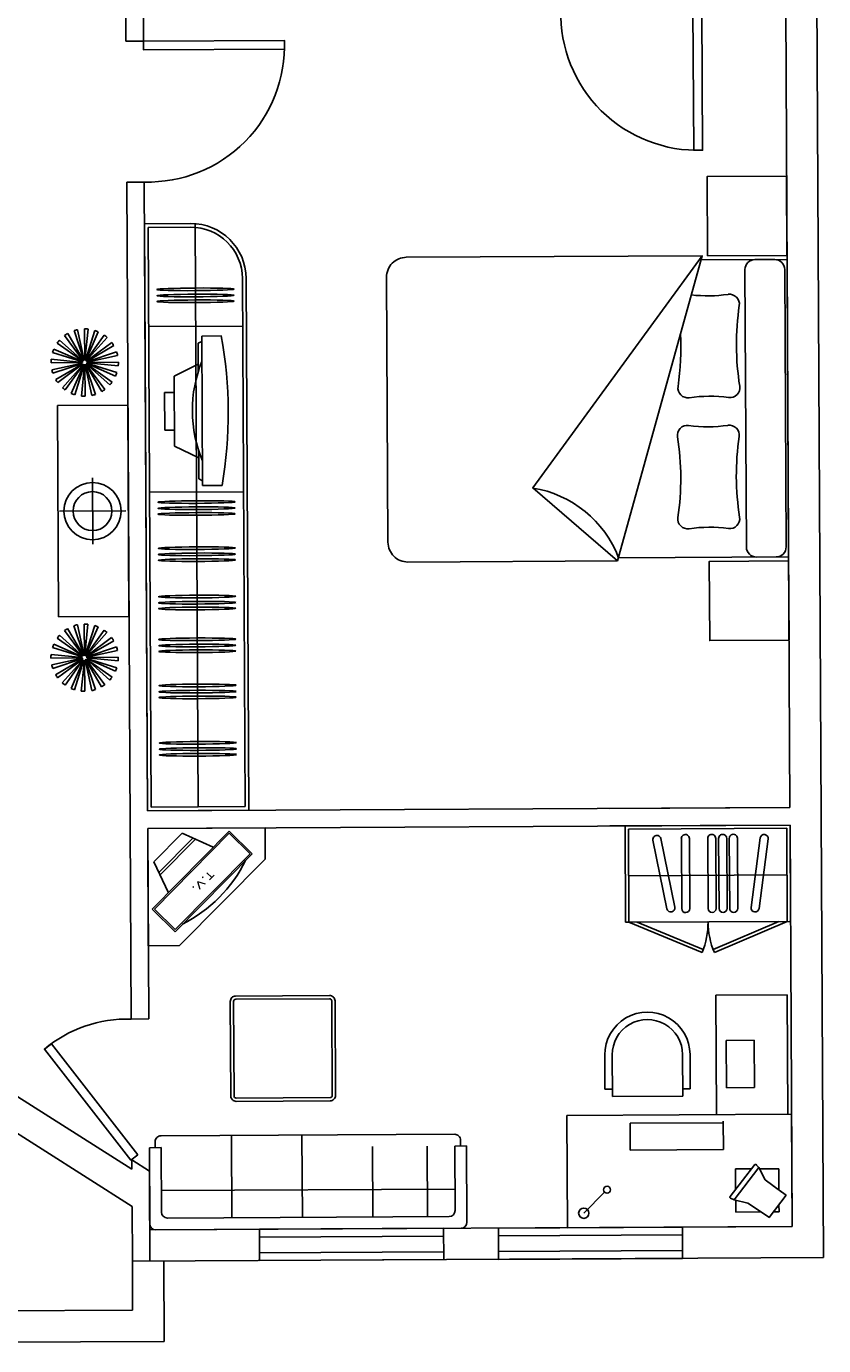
# Model space of a CAD drawing. Header units: inches. Extents: x -3371 to 2763, y -983 to 646.
# Tile 30 of 96: x -1529 to -1325, y -889 to -552. Entities that reach past the tile are written whole.
import ezdxf
from ezdxf.enums import TextEntityAlignment as Align

# ---------------------------------------------------------------- set-up
doc = ezdxf.new("R2010")
doc.units = ezdxf.units.IN
doc.header["$LTSCALE"] = 12
doc.header["$MEASUREMENT"] = 0
doc.layers.add('White', color=7, linetype='Continuous')
doc.styles.add('COMPLEX', font='COMPLEX')

msp = doc.modelspace()

# ---------------------------------------------------------------- linework, layer by layer
for p, q in [((-1502.05, -805.98), (-1497.55, -805.95)), ((-1416.38, -838.4), (-1419.38, -838.42))]:
    msp.add_line(p, q)
msp.add_arc((-1503, -839.05), 33.09, 88.3532, 129.8231)
at = {"layer": 'White', "color": 7}
for p, q in [((-1325.17, -866.92), (-1327.7, -385.94)), ((-1503.36, -556.12), (-1503.4, -548.74)), ((-1498.85, -558.35), (-1498.9, -548.72)), ((-1333.77, -751.9), (-1334.85, -547.86)), ((-1503.36, -556.12), (-1498.86, -556.1)), ((-1503.17, -592.12), (-1498.67, -592.1)), ((-1502.05, -805.98), (-1503.17, -592.12)), ((-1497.83, -752.75), (-1498.67, -592.1)), ((-1498.62, -602.75), (-1486.85, -602.69)), ((-1497.83, -752.75), (-1498.62, -602.75)), ((-1485.68, -602.68), (-1484.89, -751.74)), ((-1497.67, -603.69), (-1486.85, -603.63)), ((-1496.89, -751.8), (-1497.67, -603.69)), ((-1473.6, -616.74), (-1472.89, -751.68)), ((-1472.66, -616.73), (-1471.95, -752.61)), ((-1514.07, -637.66), (-1516.62, -630.08)), ((-1514.01, -637.65), (-1515.72, -629.83)), ((-1513.89, -637.63), (-1513.97, -629.64)), ((-1513.82, -637.63), (-1513.03, -629.68)), ((-1513.7, -637.66), (-1511.31, -630.03)), ((-1473.54, -628.9), (-1497.54, -629.03)), ((-1514.37, -637.89), (-1520.89, -633.25)), ((-1514.33, -637.83), (-1520.31, -632.52)), ((-1514.24, -637.75), (-1519.01, -631.33)), ((-1514.19, -637.71), (-1518.23, -630.81)), ((-1513.64, -637.68), (-1510.43, -630.36)), ((-1513.53, -637.74), (-1508.9, -631.23)), ((-1513.48, -637.78), (-1508.17, -631.81)), ((-1513.4, -637.88), (-1506.98, -633.11)), ((-1484.92, -633.28), (-1484, -632.83)), ((-1484.92, -633.28), (-1484.88, -640.5)), ((-1484.01, -631.45), (-1478.99, -631.42)), ((-1484.01, -631.45), (-1483.81, -669.63)), ((-1514.46, -638.05), (-1522.09, -635.66)), ((-1514.43, -637.99), (-1521.76, -634.78)), ((-1513.36, -637.93), (-1506.46, -633.89)), ((-1513.31, -638.04), (-1505.73, -635.49)), ((-1513.29, -638.11), (-1505.48, -636.4)), ((-1514.48, -638.24), (-1522.48, -638.32)), ((-1514.48, -638.18), (-1522.44, -637.39)), ((-1514.47, -638.36), (-1522.28, -640.07)), ((-1514.45, -638.43), (-1522.03, -640.98)), ((-1514.4, -638.54), (-1521.3, -642.58)), ((-1514.37, -638.59), (-1520.79, -643.36)), ((-1514.28, -638.69), (-1519.6, -644.66)), ((-1514.23, -638.73), (-1518.86, -645.24)), ((-1514.12, -638.79), (-1517.33, -646.11)), ((-1514.06, -638.81), (-1516.45, -646.44)), ((-1513.94, -638.83), (-1514.73, -646.79)), ((-1513.88, -638.84), (-1513.79, -646.83)), ((-1513.75, -638.82), (-1512.04, -646.64)), ((-1513.69, -638.81), (-1511.14, -646.39)), ((-1513.58, -638.76), (-1509.54, -645.66)), ((-1513.52, -638.72), (-1508.76, -645.14)), ((-1513.43, -638.64), (-1507.46, -643.95)), ((-1513.39, -638.58), (-1506.87, -643.22)), ((-1513.33, -638.48), (-1506.01, -641.69)), ((-1513.31, -638.42), (-1505.68, -640.81)), ((-1513.28, -638.23), (-1505.28, -638.15)), ((-1513.28, -638.29), (-1505.32, -639.08)), ((-1491.02, -641.72), (-1484.89, -638.67)), ((-1491.02, -641.72), (-1490.93, -659.6)), ((-1491, -645.84), (-1493.5, -645.85)), ((-1493.5, -645.85), (-1493.44, -655.49)), ((-1502.87, -649.13), (-1520.87, -649.23)), ((-1520.87, -649.23), (-1520.59, -703.23)), ((-1502.59, -703.13), (-1502.87, -649.13)), ((-1490.93, -655.48), (-1493.44, -655.49)), ((-1490.93, -659.6), (-1484.77, -662.59)), ((-1484.77, -660.76), (-1484.74, -667.97)), ((-1511.93, -667.71), (-1511.84, -684.65)), ((-1484.74, -667.97), (-1483.81, -668.42)), ((-1483.81, -669.63), (-1478.79, -669.6)), ((-1473.31, -671.25), (-1497.31, -671.38)), ((-1503.42, -676.14), (-1520.36, -676.23)), ((-1520.59, -703.23), (-1502.59, -703.13)), ((-1514.27, -713.15), (-1519.04, -706.73)), ((-1514.22, -713.11), (-1518.26, -706.21)), ((-1514.11, -713.06), (-1516.66, -705.48)), ((-1514.04, -713.04), (-1515.75, -705.23)), ((-1513.92, -713.03), (-1514, -705.03)), ((-1513.85, -713.03), (-1513.07, -705.07)), ((-1513.73, -713.06), (-1511.34, -705.43)), ((-1513.67, -713.08), (-1510.46, -705.76)), ((-1513.56, -713.14), (-1508.93, -706.62)), ((-1513.51, -713.18), (-1508.2, -707.21)), ((-1514.49, -713.45), (-1522.12, -711.06)), ((-1514.47, -713.39), (-1521.79, -710.18)), ((-1514.41, -713.28), (-1520.92, -708.65)), ((-1514.36, -713.23), (-1520.34, -707.92)), ((-1513.43, -713.27), (-1507.01, -708.51)), ((-1513.39, -713.33), (-1506.49, -709.29)), ((-1513.34, -713.44), (-1505.76, -710.89)), ((-1514.52, -713.64), (-1522.51, -713.72)), ((-1514.51, -713.57), (-1522.47, -712.79)), ((-1514.5, -713.76), (-1522.31, -715.47)), ((-1514.49, -713.82), (-1522.06, -716.37)), ((-1514.43, -713.94), (-1521.34, -717.98)), ((-1514.4, -713.99), (-1520.82, -718.76)), ((-1514.31, -714.08), (-1519.63, -720.06)), ((-1514.26, -714.12), (-1518.9, -720.64)), ((-1514.16, -714.18), (-1517.36, -721.51)), ((-1514.09, -714.21), (-1516.49, -721.84)), ((-1513.97, -714.23), (-1514.76, -722.19)), ((-1513.91, -714.24), (-1513.82, -722.23)), ((-1513.78, -714.22), (-1512.08, -722.03)), ((-1513.72, -714.2), (-1511.17, -721.78)), ((-1513.61, -714.15), (-1509.57, -721.05)), ((-1513.55, -714.12), (-1508.79, -720.54)), ((-1513.46, -714.03), (-1507.49, -719.35)), ((-1513.42, -713.98), (-1506.9, -718.62)), ((-1513.36, -713.87), (-1506.04, -717.08)), ((-1513.34, -713.81), (-1505.71, -716.21)), ((-1513.32, -713.5), (-1505.51, -711.79)), ((-1513.31, -713.63), (-1505.31, -713.54)), ((-1513.31, -713.69), (-1505.36, -714.48)), ((-1497.83, -752.75), (-1333.77, -751.9)), ((-1497.83, -752.75), (-1471.95, -752.61)), ((-1472.89, -751.68), (-1496.89, -751.8)), ((-1379.8, -752.14), (-1333.77, -751.9)), ((-1497.8, -757.25), (-1333.75, -756.4)), ((-1467.8, -757.09), (-1497.8, -757.25)), ((-1497.55, -805.95), (-1497.8, -757.25)), ((-1497.8, -757.25), (-1497.65, -787.25)), ((-1496.66, -777.88), (-1476.98, -758)), ((-1476.98, -758), (-1471.15, -763.77)), ((-1467.76, -765.09), (-1467.8, -757.09)), ((-1379.78, -756.64), (-1333.75, -756.4)), ((-1333.21, -858.96), (-1333.75, -756.4)), ((-1496.22, -765.76), (-1489, -758.47)), ((-1496.1, -777.85), (-1476.95, -758.49)), ((-1494.95, -768.52), (-1486.23, -759.71)), ((-1494.65, -769.15), (-1485.6, -760)), ((-1489, -758.47), (-1481.11, -762.09)), ((-1476.95, -758.49), (-1471.65, -763.74)), ((-1471.15, -763.77), (-1490.82, -783.65)), ((-1471.65, -763.74), (-1490.8, -783.09)), ((-1489.65, -787.21), (-1467.76, -765.09)), ((-1492.51, -773.71), (-1496.22, -765.76)), ((-1490.82, -783.65), (-1496.66, -777.88)), ((-1490.8, -783.09), (-1496.1, -777.85)), ((-1497.65, -787.25), (-1489.65, -787.21)), ((-1334.45, -799.74), (-1352.71, -799.84)), ((-1352.71, -799.84), (-1352.55, -830.38)), ((-1334.29, -830.28), (-1334.45, -799.74)), ((-1350.04, -811.43), (-1342.92, -811.39)), ((-1349.97, -823.51), (-1350.04, -811.43)), ((-1342.92, -811.39), (-1342.86, -823.47)), ((-1381.07, -815.14), (-1381.02, -823.91)), ((-1379.17, -815.13), (-1379.12, -825.79)), ((-1361.17, -815.04), (-1361.12, -825.7)), ((-1359.28, -815.03), (-1359.23, -823.79)), ((-1381.02, -823.91), (-1379.13, -823.9)), ((-1379.13, -823.9), (-1381.02, -823.91)), ((-1361.12, -825.7), (-1379.12, -825.79)), ((-1361.13, -823.8), (-1359.23, -823.79)), ((-1342.86, -823.47), (-1349.97, -823.51)), ((-1333.36, -830.28), (-1390.73, -830.58)), ((-1390.58, -859.27), (-1390.73, -830.58)), ((-1350.93, -832.44), (-1374.59, -832.57)), ((-1350.77, -839.33), (-1350.8, -832.05)), ((-1333.21, -858.96), (-1333.36, -830.28)), ((-1476.28, -856.72), (-1476.39, -835.72)), ((-1458.28, -856.62), (-1458.39, -835.62)), ((-1374.59, -832.57), (-1374.56, -839.45)), ((-1494.37, -838.81), (-1497.37, -838.83)), ((-1497.37, -838.83), (-1497.27, -858.33)), ((-1494.29, -855.31), (-1494.37, -838.81)), ((-1426.3, -856.45), (-1426.4, -838.45)), ((-1419.38, -838.42), (-1419.29, -854.92)), ((-1416.27, -857.9), (-1416.38, -838.4)), ((-1501.85, -844.35), (-1501.86, -841.97)), ((-1374.56, -839.45), (-1350.77, -839.33)), ((-1349.01, -851.31), (-1342.77, -843.16)), ((-1348.02, -852.19), (-1341.68, -843.91)), ((-1343.6, -844.24), (-1347.66, -844.26)), ((-1347.63, -849.5), (-1347.66, -844.26)), ((-1341.68, -843.91), (-1342.36, -843.19)), ((-1340.08, -847.08), (-1341.68, -843.91)), ((-1336.62, -844.21), (-1341.51, -844.23)), ((-1336.59, -849.64), (-1336.62, -844.21)), ((-1497.22, -867.83), (-1497.33, -847.22)), ((-1494.32, -849.79), (-1419.32, -849.4)), ((-1335.8, -850.2), (-1340.08, -847.08)), ((-1334.74, -851), (-1338.06, -848.56)), ((-1386.42, -855.58), (-1381.09, -850.2)), ((-1348.02, -852.19), (-1348.97, -851.72)), ((-1348.02, -852.19), (-1344.55, -852.97)), ((-1347.6, -855.3), (-1347.61, -852.28)), ((-1339.06, -856.7), (-1334.74, -851)), ((-1501.72, -867.85), (-1501.8, -853.86)), ((-1341.09, -855.26), (-1347.6, -855.3)), ((-1339.01, -856.63), (-1344.55, -852.97)), ((-1336.56, -855.24), (-1337.96, -855.25)), ((-1336.56, -855.24), (-1336.57, -853.41)), ((-1497.26, -859.83), (-1333.21, -858.96)), ((-1495.76, -859.82), (-1417.77, -859.41)), ((-1420.78, -856.42), (-1492.78, -856.8)), ((-1469.27, -859.68), (-1422.24, -859.43)), ((-1422.19, -867.43), (-1422.24, -859.43)), ((-1408.24, -859.36), (-1361.21, -859.11)), ((-1408.2, -867.36), (-1408.24, -859.36)), ((-1333.21, -858.96), (-1390.58, -859.27)), ((-1361.17, -867.11), (-1361.21, -859.11)), ((-1469.22, -867.68), (-1469.27, -859.68)), ((-1469.26, -861.68), (-1422.23, -861.43)), ((-1408.23, -861.36), (-1361.2, -861.11)), ((-1469.24, -865.68), (-1422.21, -865.43)), ((-1408.21, -865.36), (-1361.18, -865.11)), ((-1501.72, -867.85), (-1325.17, -866.92)), ((-1501.72, -867.85), (-1501.66, -880.35)), ((-1493.72, -867.81), (-1493.61, -888.31)), ((-1469.22, -867.68), (-1422.19, -867.43)), ((-1408.2, -867.36), (-1361.17, -867.11)), ((-1665.41, -881.21), (-1501.66, -880.35)), ((-1701.63, -889.4), (-1493.61, -888.31))]:
    msp.add_line(p, q, dxfattribs=at)
at = {"layer": 'White', "color": 7, "linetype": 'Continuous'}
for p, q in [((-1375.87, -756.63), (-1333.75, -756.4)), ((-1375.74, -781.24), (-1375.87, -756.63)), ((-1334.57, -757.23), (-1375.04, -757.44)), ((-1374.92, -781.24), (-1375.04, -757.44)), ((-1334.44, -781.02), (-1334.57, -757.23)), ((-1333.62, -781.02), (-1333.75, -756.4)), ((-1368.77, -760.26), (-1365.17, -777.79)), ((-1366.76, -759.85), (-1363.16, -777.38)), ((-1361.5, -759.86), (-1361.41, -777.76)), ((-1359.45, -759.85), (-1359.36, -777.74)), ((-1354.77, -759.82), (-1354.67, -777.72)), ((-1352.72, -759.81), (-1352.62, -777.71)), ((-1351.97, -759.81), (-1351.88, -777.71)), ((-1349.92, -759.8), (-1349.83, -777.69)), ((-1349.25, -759.8), (-1349.16, -777.69)), ((-1347.2, -759.78), (-1347.11, -777.68)), ((-1341.37, -759.7), (-1343.67, -777.44)), ((-1339.33, -759.96), (-1341.64, -777.71)), ((-1374.98, -769.34), (-1334.5, -769.13)), ((-1374.92, -781.24), (-1375.74, -781.24)), ((-1333.89, -781.02), (-1374.92, -781.24)), ((-1374.92, -781.24), (-1356.21, -788.95)), ((-1372.79, -781.23), (-1355.91, -788.18)), ((-1336.57, -781.03), (-1353.38, -788.17)), ((-1334.44, -781.02), (-1353.07, -788.93)), ((-1333.62, -781.02), (-1333.89, -781.02)), ((-1522.41, -812.26), (-1500.31, -840.67)), ((-1501.85, -844.35), (-1544.11, -817.53)), ((-1501.8, -853.86), (-1546.41, -825.54)), ((-1497.34, -844.84), (-1501.86, -841.97))]:
    msp.add_line(p, q, dxfattribs=at)
at = {"layer": 'White', "color": 7}
for points in [[(-1356.28, -547.97), (-1356.09, -583.97), (-1358.34, -583.98), (-1358.53, -547.98)], [(-1498.86, -556.1), (-1462.86, -555.91), (-1462.85, -558.16), (-1498.85, -558.35)], [(-1334.52, -610.85), (-1334.62, -590.58), (-1354.89, -590.69), (-1354.78, -610.96)], [(-1377.77, -688.91), (-1356.17, -610.96), (-1399.44, -670.28)], [(-1334.1, -688.91), (-1334, -709.18), (-1354.26, -709.28), (-1354.37, -689.02)]]:
    msp.add_lwpolyline(points, close=True, dxfattribs=at)
for points in [[(-1356.17, -610.96), (-1356.17, -610.94), (-1431.75, -611.33, 0.414214), (-1436.79, -616.43), (-1436.44, -684.15, 0.414214), (-1431.34, -689.19), (-1377.77, -688.91)], [(-1417.88, -838.41), (-1417.88, -836.91, 0.414214), (-1419.39, -835.42), (-1494.39, -835.81, 0.414214), (-1495.88, -837.32), (-1495.87, -838.82)]]:
    msp.add_lwpolyline(points, format="xyb", dxfattribs=at)
for points in [[(-1334.11, -687.88), (-1334.51, -611.88), (-1356.47, -612)], [(-1377.53, -688.11), (-1334.11, -687.88)], [(-1500.31, -840.67), (-1502.09, -842.05), (-1524.19, -813.64), (-1522.41, -812.26)], [(-1440.28, -856.53), (-1440.38, -838.53)]]:
    msp.add_lwpolyline(points, dxfattribs=at)
for points in [[(-1334.74, -685.35), (-1335.11, -614.42, 0.414214), (-1337.66, -611.9), (-1342.73, -611.92, 0.414214), (-1345.25, -614.47), (-1344.87, -685.4, 0.414214), (-1342.33, -687.92), (-1337.26, -687.9, 0.414214)], [(-1476.58, -825.62), (-1476.71, -801.47, -0.414214), (-1475.34, -800.09), (-1451.34, -799.96, -0.414214), (-1449.96, -801.33), (-1449.83, -825.48, -0.414214), (-1451.2, -826.86), (-1475.2, -826.99, -0.414214)], [(-1475.75, -825.62), (-1475.88, -801.46, -0.414214), (-1475.33, -800.91), (-1451.33, -800.79, -0.414214), (-1450.78, -801.33), (-1450.65, -825.49, -0.414214), (-1451.2, -826.04), (-1475.2, -826.17, -0.414214)]]:
    msp.add_lwpolyline(points, format="xyb", close=True, dxfattribs=at)
for centre, radius in [((-1511.89, -676.18), 7.31), ((-1511.89, -676.18), 4.97), ((-1380.47, -849.57), 0.883), ((-1386.42, -855.58), 1.32)]:
    msp.add_circle(centre, radius, dxfattribs=at)
for centre, radius, start, end in [((-1357.4, -549.1), 34.89, 178.454, 272.1492), ((-1497.73, -557.22), 34.89, 268.454, 2.1492), ((-1486.78, -616.81), 14.12, 0.3016, 90.3016), ((-1486.78, -616.81), 13.18, 0.3016, 90.3016), ((-1354.78, -585.29), 35.89, 263.3619, 278.3436), ((-1349.21, -623.3), 2.53, 351.5315, 98.3436), ((-1279.94, -633.61), 67.49, 171.5315, 189.0717), ((-1513.88, -638.23), 8.6, 102.3448, 108.5915), ((-1513.88, -638.23), 8.6, 84.3448, 90.5915), ((-1513.88, -638.23), 8.6, 66.3448, 72.5915), ((-1513.88, -638.23), 8.6, 138.3448, 144.5915), ((-1513.88, -638.23), 8.6, 120.3448, 126.5915), ((-1513.88, -638.23), 8.6, 48.3448, 54.5915), ((-1513.88, -638.23), 8.6, 30.3448, 36.5915), ((-1429.11, -634.4), 67.49, 351.5315, 2.9385), ((-1513.88, -638.23), 8.6, 156.3448, 162.5915), ((-1513.88, -638.23), 8.6, 12.3448, 18.5915), ((-1513.88, -638.23), 8.6, 174.3448, 180.5915), ((-1513.88, -638.23), 8.6, 192.3448, 198.5915), ((-1513.88, -638.23), 0.603, 174.3448, 180.5915), ((-1513.88, -638.23), 0.603, 192.3448, 198.5915), ((-1513.88, -638.23), 0.603, 156.3448, 162.5915), ((-1513.88, -638.23), 0.603, 210.3448, 216.5915), ((-1513.88, -638.23), 0.603, 138.3448, 144.5915), ((-1513.88, -638.23), 0.603, 228.3448, 234.5915), ((-1513.88, -638.23), 0.603, 120.3448, 126.5915), ((-1513.88, -638.23), 0.603, 246.3448, 252.5915), ((-1513.88, -638.23), 0.603, 102.3448, 108.5915), ((-1513.88, -638.23), 0.603, 264.3448, 270.5915), ((-1513.88, -638.23), 0.603, 84.3448, 90.5915), ((-1513.88, -638.23), 0.603, 282.3448, 288.5915), ((-1513.88, -638.23), 0.603, 66.3448, 72.5915), ((-1513.88, -638.23), 0.603, 300.3448, 306.5915), ((-1513.88, -638.23), 0.603, 48.3448, 54.5915), ((-1513.88, -638.23), 0.603, 318.3448, 324.5915), ((-1513.88, -638.23), 0.603, 30.3448, 36.5915), ((-1513.88, -638.23), 0.603, 336.3448, 342.5915), ((-1513.88, -638.23), 0.603, 12.3448, 18.5915), ((-1513.88, -638.23), 0.603, 354.3448, 0.5915), ((-1513.88, -638.23), 8.6, 354.3448, 0.5915), ((-1513.88, -638.23), 8.6, 210.3448, 216.5915), ((-1513.88, -638.23), 8.6, 318.3448, 324.5915), ((-1513.88, -638.23), 8.6, 336.3448, 342.5915), ((-1513.88, -638.23), 8.6, 228.3448, 234.5915), ((-1513.88, -638.23), 8.6, 246.3448, 252.5915), ((-1513.88, -638.23), 8.6, 264.3448, 270.5915), ((-1513.88, -638.23), 8.6, 282.3448, 288.5915), ((-1513.88, -638.23), 8.6, 300.3448, 306.5915), ((-1359.84, -644.71), 2.53, 171.5315, 278.3436), ((-1354.27, -682.73), 35.89, 82.2596, 98.3436), ((-1349.09, -644.66), 2.53, 262.2596, 9.0717), ((-1359.99, -656.83), 2.53, 82.2596, 189.0717), ((-1429.14, -667.87), 67.49, 351.5315, 9.0717), ((-1354.81, -618.76), 35.89, 262.2596, 278.3436), ((-1349.24, -656.77), 2.53, 351.5315, 98.3436), ((-1279.97, -667.09), 67.49, 171.5315, 189.0717), ((-1403.95, -698.2), 28.28, 20.9092, 80.8344), ((-1359.87, -678.18), 2.53, 171.5315, 278.3436), ((-1354.3, -716.2), 35.89, 82.2596, 98.3436), ((-1349.12, -678.13), 2.53, 262.2596, 9.0717), ((-1513.91, -713.63), 8.6, 120.3448, 126.5915), ((-1513.91, -713.63), 8.6, 102.3448, 108.5915), ((-1513.91, -713.63), 8.6, 84.3448, 90.5915), ((-1513.91, -713.63), 8.6, 66.3448, 72.5915), ((-1513.91, -713.63), 8.6, 48.3448, 54.5915), ((-1513.91, -713.63), 8.6, 156.3448, 162.5915), ((-1513.91, -713.63), 8.6, 138.3448, 144.5915), ((-1513.91, -713.63), 8.6, 30.3448, 36.5915), ((-1513.91, -713.63), 8.6, 12.3448, 18.5915), ((-1513.91, -713.63), 8.6, 174.3448, 180.5915), ((-1513.91, -713.63), 0.603, 174.3448, 180.5915), ((-1513.91, -713.63), 0.603, 192.3448, 198.5915), ((-1513.91, -713.63), 0.603, 156.3448, 162.5915), ((-1513.91, -713.63), 0.603, 210.3448, 216.5915), ((-1513.91, -713.63), 0.603, 138.3448, 144.5915), ((-1513.91, -713.63), 0.603, 228.3448, 234.5915), ((-1513.91, -713.63), 0.603, 120.3448, 126.5915), ((-1513.91, -713.63), 0.603, 246.3448, 252.5915), ((-1513.91, -713.63), 0.603, 102.3448, 108.5915), ((-1513.91, -713.63), 0.603, 264.3448, 270.5915), ((-1513.91, -713.63), 0.603, 84.3448, 90.5915), ((-1513.91, -713.63), 0.603, 282.3448, 288.5915), ((-1513.91, -713.63), 0.603, 66.3448, 72.5915), ((-1513.91, -713.63), 0.603, 300.3448, 306.5915), ((-1513.91, -713.63), 0.603, 48.3448, 54.5915), ((-1513.91, -713.63), 0.603, 318.3448, 324.5915), ((-1513.91, -713.63), 0.603, 30.3448, 36.5915), ((-1513.91, -713.63), 0.603, 336.3448, 342.5915), ((-1513.91, -713.63), 0.603, 12.3448, 18.5915), ((-1513.91, -713.63), 0.603, 354.3448, 0.5915), ((-1513.91, -713.63), 8.6, 354.3448, 0.5915), ((-1513.91, -713.63), 8.6, 192.3448, 198.5915), ((-1513.91, -713.63), 8.6, 336.3448, 342.5915), ((-1513.91, -713.63), 8.6, 210.3448, 216.5915), ((-1513.91, -713.63), 8.6, 228.3448, 234.5915), ((-1513.91, -713.63), 8.6, 300.3448, 306.5915), ((-1513.91, -713.63), 8.6, 318.3448, 324.5915), ((-1513.91, -713.63), 8.6, 246.3448, 252.5915), ((-1513.91, -713.63), 8.6, 264.3448, 270.5915), ((-1513.91, -713.63), 8.6, 282.3448, 288.5915), ((-1505.49, -749.22), 36.49, 297.0167, 333.5886), ((-1370.17, -815.09), 10.89, 0.3016, 180.3016), ((-1370.17, -815.09), 9, 0.3016, 180.3016), ((-1342.58, -843.43), 0.33, 31.6319, 125.1447), ((-1348.83, -851.5), 0.264, 135.0895, 249.9111), ((-1492.79, -855.3), 1.5, 180.3016, 270.3016), ((-1420.79, -854.92), 1.5, 270.3016, 0.3016), ((-1495.77, -858.32), 1.5, 180.3016, 270.3016), ((-1417.77, -857.91), 1.5, 270.3016, 0.3016)]:
    msp.add_arc(centre, radius, start, end, dxfattribs=at)
at = {"layer": 'White', "color": 7, "linetype": 'Continuous'}
for centre, radius, start, end in [((-1367.76, -760.06), 1.03, 11.6023, 191.6023), ((-1360.48, -759.85), 1.03, 0.3016, 180.3016), ((-1353.74, -759.82), 1.03, 0.3016, 180.3016), ((-1350.95, -759.8), 1.03, 0.3016, 180.3016), ((-1348.22, -759.79), 1.03, 0.3016, 180.3016), ((-1340.35, -759.83), 1.03, 352.6119, 172.6119), ((-1364.17, -777.59), 1.03, 191.6023, 11.6023), ((-1360.38, -777.75), 1.03, 180.3016, 0.3016), ((-1353.65, -777.71), 1.03, 180.3016, 0.3016), ((-1350.85, -777.7), 1.03, 180.3016, 0.3016), ((-1348.13, -777.69), 1.03, 180.3016, 0.3016), ((-1342.65, -777.57), 1.03, 172.6119, 352.6119), ((-1374.92, -781.24), 20.24, 337.5972, 0.3016), ((-1334.44, -781.02), 20.24, 180.3016, 203.006)]:
    msp.add_arc(centre, radius, start, end, dxfattribs=at)
at = {"layer": 'White', "color": 7}
for centre in [(-1485.59, -619.52), (-1485.58, -621.1), (-1485.57, -622.57), (-1485.3, -673.86), (-1485.29, -675.44), (-1485.29, -676.91), (-1485.24, -685.65), (-1485.23, -687.23), (-1485.22, -688.7), (-1485.17, -698.01), (-1485.17, -699.59), (-1485.16, -701.06), (-1485.12, -708.94), (-1485.11, -710.52), (-1485.1, -711.99), (-1485.05, -720.72), (-1485.05, -722.31), (-1485.04, -723.78), (-1484.98, -735.39), (-1484.97, -736.97), (-1484.96, -738.44)]:
    msp.add_ellipse(centre, major_axis=(9.84, 0.05), ratio=0.034448, dxfattribs=at)
for centre, major_axis, start_param, end_param in [((-1544.21, -650.86), (0.45, -86.12), 1.347292, 1.7943), ((-1465.65, -650.53), (0.14, -26.66), 4.216526, 5.208252)]:
    msp.add_ellipse(centre, major_axis=major_axis, ratio=0.777778, start_param=start_param, end_param=end_param, dxfattribs=at)
at = {"layer": 'White', "color": 7, "linetype": 'Continuous'}
for p in [(-1354.68, -781.13), (-1334.44, -781.02)]:
    msp.add_point(p, dxfattribs=at)

# ---------------------------------------------------------------- texts
at = {"layer": 'White', "color": 7, "style": 'COMPLEX', "width": 1.504743}
msp.add_text('T.V.', height=1.784, rotation=225.3016, dxfattribs=at).set_placement((-1481.99, -767.87), (-1486.66, -772.59), align=Align.FIT)

doc.saveas('drawing.dxf')
